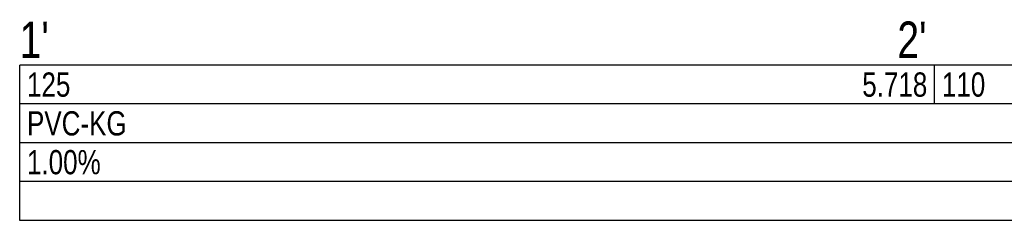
# Model space of a CAD drawing. Header units: millimetres. Extents: x -141570 to 63736, y -255381 to -136000.
# Tile 13 of 37: x -116335 to -110258, y -235258 to -234016. Entities that reach past the tile are written whole.
import ezdxf
from ezdxf.enums import TextEntityAlignment as Align

# ---------------------------------------------------------------- set-up
doc = ezdxf.new("R2010")
doc.units = ezdxf.units.MM
doc.layers.add('ZTI-DSP-Popis4', color=140, linetype='Continuous', lineweight=40)
doc.layers.add('ZTI-DSP-rez_kanal_tabulka', color=102, linetype='Continuous', lineweight=25)
doc.styles.get("Standard").update_dxf_attribs({"font": 'ic-simplex.shx', "width": 0.8})

msp = doc.modelspace()

# ---------------------------------------------------------------- linework, layer by layer
at = {"layer": 'ZTI-DSP-rez_kanal_tabulka', "color": 40, "ltscale": 15}
for p, q in [((-93730.195, -234297.674), (-116334.841, -234297.674)), ((-116334.841, -235257.674), (-116334.841, -234297.674)), ((-110688.24, -234537.674), (-110688.24, -234297.674)), ((-93730.195, -234537.674), (-116334.841, -234537.674)), ((-93730.195, -234777.674), (-116334.841, -234777.674)), ((-93730.195, -235017.674), (-116334.841, -235017.674)), ((-93730.195, -235257.674), (-116334.841, -235257.674))]:
    msp.add_line(p, q, dxfattribs=at)

# ---------------------------------------------------------------- texts
at = {"layer": 'ZTI-DSP-Popis4', "ltscale": 15, "width": 0.8}
msp.add_text("1'", height=225, dxfattribs=at).set_placement((-116334.841, -234252.674))
msp.add_text("2'", height=225, dxfattribs=at).set_placement((-110827.991, -234252.674), align=Align.CENTER)
at = {"layer": 'ZTI-DSP-rez_kanal_tabulka', "ltscale": 15, "width": 0.8}
for s, p in [('125', (-116289.841, -234492.674)), ('110', (-110643.24, -234492.674)), ('PVC-KG', (-116289.841, -234732.674)), ('1.00%', (-116289.841, -234972.674))]:
    msp.add_text(s, height=150, dxfattribs=at).set_placement(p)
msp.add_text('5.718', height=150, dxfattribs=at).set_placement((-110733.24, -234492.674), align=Align.RIGHT)

doc.saveas('drawing.dxf')
